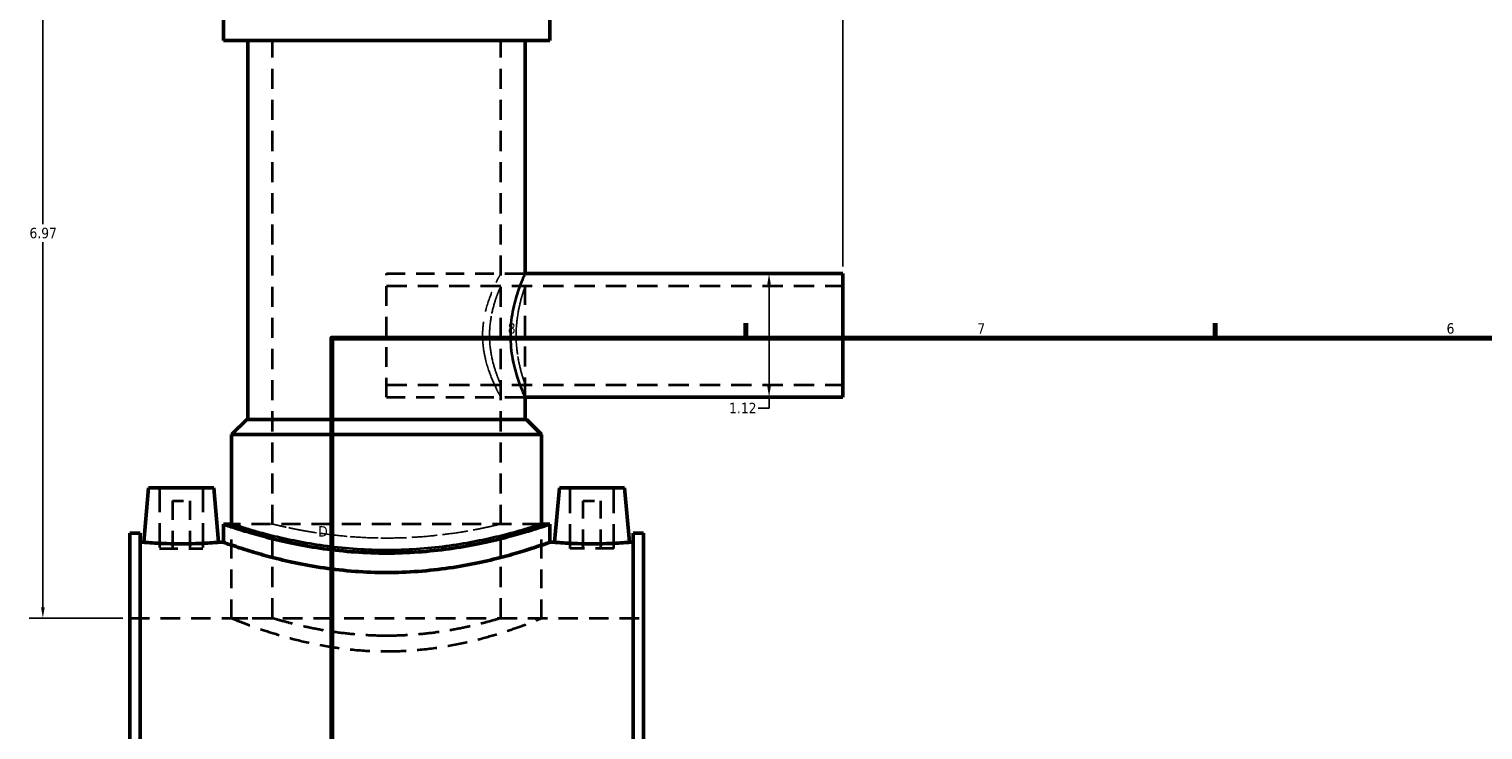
# Model space of a CAD drawing. Header units: inches. Extents: x -2.2 to 49.9, y -1.8 to 49.3.
# Tile 3 of 10: x -2.2 to 10.9, y 17.5 to 23.8. Entities that reach past the tile are written whole.
import ezdxf

# ---------------------------------------------------------------- set-up
doc = ezdxf.new("R2010")
doc.units = ezdxf.units.IN
doc.header["$MEASUREMENT"] = 0
doc.linetypes.add('DASHED', pattern=[0.2067, 0.1654, -0.0413])
for name, color, linetype, lineweight in [('Border (ANSI)', 7, 'Continuous', 70), ('Dimension (ANSI)', 7, 'Continuous', 25), ('Hidden (ANSI)', 7, 'DASHED', 35), ('Hidden Narrow (ANSI)', 7, 'DASHED', 25), ('Visible (ANSI)', 7, 'Continuous', 50), ('Visible Narrow (ANSI)', 7, 'Continuous', 35)]:
    doc.layers.add(name, color=color, linetype=linetype, lineweight=lineweight)
doc.styles.add('Note Text (ANSI)', font='tahoma.ttf')
doc.dimstyles.new('Default (ANSI)', dxfattribs={"dimtxt": 0.094488, "dimasz": 0.098425, "dimexe": 0.125, "dimexo": 0.0625, "dimgap": 0.031496, "dimtad": 0, "dimtih": 1, "dimtoh": 1, "dimrnd": 1e-08, "dimzin": 4, "dimdsep": 46, "dimtxsty": 'Note Text (ANSI)', "dimcen": 0.09, "dimdle": 0.393701, "dimclrd": 256, "dimclre": 256, "dimclrt": 5, "dimadec": 0, "dimazin": 1, "dimtfac": 1, "dimtofl": 0, "dimtmove": 0, "dimatfit": 3, "dimfxl": 1, "dimtolj": 1, "dimtzin": 4, "dimlwd": -1, "dimlwe": -1, "dimarcsym": 0})

# ---------------------------------------------------------------- blocks, each defined once
blk = doc.blocks.new('Borders Default Border')
at = {"layer": 'Border (ANSI)'}
for p, q in [((4.25, 21), (4.25, 21.134)), ((8.5, 21), (8.5, 21.134))]:
    blk.add_line(p, q, dxfattribs=at)
at = {"layer": 'Border (ANSI)', "flags": 128}
blk.add_lwpolyline([(0.5, 1), (0.5, 21), (33.5, 21), (33.5, 1), (0.5, 1)], dxfattribs=at)
at = {"layer": 'Border (ANSI)', "color": 5, "true_color": 0x0000ff, "char_height": 0.0945, "attachment_point": 7, "style": 'Note Text (ANSI)'}
for s, insert in [('8', (2.094, 21.038)), ('7', (6.346, 21.04)), ('6', (10.595, 21.038)), ('D', (0.378, 19.203))]:
    blk.add_mtext(s, dxfattribs=dict(at, insert=insert))
blk = doc.blocks.new('*D8')
at = {"layer": 'Defpoints', "color": 0, "transparency": 16777216}
for p in [(5.127, 25.911), (0.997, 25.434), (5.127, 21.584)]:
    blk.add_point(p, dxfattribs=at)
at = {"layer": 'Dimension (ANSI)', "transparency": 16777216}
for p, q in [((0.997, 25.497), (0.997, 26.036)), ((5.127, 21.647), (5.127, 26.036)), ((1.095, 25.911), (3.204, 25.911)), ((5.028, 25.911), (3.509, 25.911))]:
    blk.add_line(p, q, dxfattribs=at)
for points in [[(1.095, 25.927), (1.095, 25.894), (0.997, 25.911)], [(5.028, 25.927), (5.028, 25.894), (5.127, 25.911)]]:
    blk.add_solid(points, dxfattribs=at)
at = {"layer": 'Dimension (ANSI)', "color": 5, "transparency": 16777216, "insert": (3.236, 25.96), "char_height": 0.0945, "attachment_point": 1, "style": 'Note Text (ANSI)'}
blk.add_mtext('\\A1;4.13', dxfattribs=at)
blk = doc.blocks.new('*D9')
at = {"layer": 'Defpoints', "color": 0, "transparency": 16777216}
for p in [(4.214, 21.584), (4.214, 20.464), (4.46, 20.464)]:
    blk.add_point(p, dxfattribs=at)
at = {"layer": 'Dimension (ANSI)', "transparency": 16777216}
for p, q in [((4.46, 21.486), (4.46, 20.563)), ((4.46, 20.464), (4.46, 20.366)), ((4.46, 20.366), (4.361, 20.366))]:
    blk.add_line(p, q, dxfattribs=at)
for points in [[(4.444, 21.486), (4.476, 21.486), (4.46, 21.584)], [(4.444, 20.563), (4.476, 20.563), (4.46, 20.464)]]:
    blk.add_solid(points, dxfattribs=at)
at = {"layer": 'Dimension (ANSI)', "color": 5, "transparency": 16777216, "insert": (4.098, 20.414), "char_height": 0.0945, "attachment_point": 1, "style": 'Note Text (ANSI)'}
blk.add_mtext('\\A1;1.12', dxfattribs=at)
blk = doc.blocks.new('*D10')
at = {"layer": 'Defpoints', "color": 0, "transparency": 16777216}
for p in [(-2.116, 25.434), (0.473, 25.434), (-1.328, 18.464)]:
    blk.add_point(p, dxfattribs=at)
at = {"layer": 'Dimension (ANSI)', "transparency": 16777216}
for p, q in [((0.41, 25.434), (-2.241, 25.434)), ((-2.116, 25.336), (-2.116, 22.03)), ((-2.116, 18.563), (-2.116, 21.869)), ((-1.391, 18.464), (-2.241, 18.464))]:
    blk.add_line(p, q, dxfattribs=at)
for points in [[(-2.132, 25.336), (-2.099, 25.336), (-2.116, 25.434)], [(-2.132, 18.563), (-2.099, 18.563), (-2.116, 18.464)]]:
    blk.add_solid(points, dxfattribs=at)
at = {"layer": 'Dimension (ANSI)', "color": 5, "transparency": 16777216, "insert": (-2.237, 21.998), "char_height": 0.0945, "attachment_point": 1, "style": 'Note Text (ANSI)'}
blk.add_mtext('\\A1;6.97', dxfattribs=at)

msp = doc.modelspace()

# ---------------------------------------------------------------- linework, layer by layer
at = {"layer": 'Hidden (ANSI)', "ltscale": 1.099577}
for p, q in [((-0.0371, 18.4642), (-0.0371, 23.6917)), ((2.0308, 18.4642), (2.0308, 23.6917))]:
    msp.add_line(p, q, dxfattribs=at)
at = {"layer": 'Hidden (ANSI)', "ltscale": 1.063991}
msp.add_line((0.9968, 20.4642), (0.9968, 21.5843), dxfattribs=at)
at = {"layer": 'Hidden (ANSI)', "ltscale": 1.012342}
for p, q in [((0.9968, 21.5843), (2.2523, 21.5843)), ((0.9968, 20.4642), (2.2523, 20.4642))]:
    msp.add_line(p, q, dxfattribs=at)
at = {"layer": 'Hidden (ANSI)', "ltscale": 1.110036}
for p, q in [((0.9968, 21.4723), (5.1268, 21.4723)), ((0.9968, 20.5762), (5.1268, 20.5762))]:
    msp.add_line(p, q, dxfattribs=at)
at = {"layer": 'Hidden (ANSI)', "ltscale": 1.083772}
msp.add_line((2.2523, 20.4642), (2.2523, 21.5843), dxfattribs=at)
at = {"layer": 'Hidden (ANSI)', "ltscale": 1.333288}
for p, q in [((-1.06, 19.6453), (-1.06, 19.0942)), ((-0.6663, 19.6453), (-0.6663, 19.0942)), ((2.66, 19.0942), (2.66, 19.6453)), ((3.0537, 19.0942), (3.0537, 19.6453))]:
    msp.add_line(p, q, dxfattribs=at)
at = {"layer": 'Hidden (ANSI)', "ltscale": 0.471064}
for p, q in [((-0.9419, 19.5272), (-0.7844, 19.5272)), ((2.7781, 19.5272), (2.9356, 19.5272))]:
    msp.add_line(p, q, dxfattribs=at)
at = {"layer": 'Hidden (ANSI)', "ltscale": 1.047583}
for p, q in [((-0.9419, 19.5272), (-0.9419, 19.0942)), ((-0.7844, 19.5272), (-0.7844, 19.0942)), ((2.7781, 19.0942), (2.7781, 19.5272)), ((2.9356, 19.0942), (2.9356, 19.5272))]:
    msp.add_line(p, q, dxfattribs=at)
at = {"layer": 'Hidden (ANSI)', "ltscale": 1.044407}
msp.add_line((2.4, 19.3161), (-0.4064, 19.3161), dxfattribs=at)
at = {"layer": 'Hidden (ANSI)', "ltscale": 1.030346}
for p, q in [((-0.4064, 18.4642), (-0.4064, 19.3161)), ((2.4, 18.4642), (2.4, 19.3161))]:
    msp.add_line(p, q, dxfattribs=at)
at = {"layer": 'Hidden (ANSI)', "ltscale": 0.997297}
for p, q in [((-1.06, 19.0942), (-0.6663, 19.0942)), ((3.0537, 19.0942), (2.66, 19.0942))]:
    msp.add_line(p, q, dxfattribs=at)
at = {"layer": 'Hidden (ANSI)', "ltscale": 1.071256}
msp.add_line((-1.3282, 18.4642), (3.3218, 18.4642), dxfattribs=at)
at = {"layer": 'Hidden (ANSI)', "ltscale": 0.893243}
for p, q in [((-0.4064, 18.4642), (-0.0371, 18.4642)), ((2.0308, 18.4642), (2.4, 18.4642))]:
    msp.add_line(p, q, dxfattribs=at)
at = {"layer": 'Hidden (ANSI)', "ltscale": 1.078405}
for points, knots in [([(-0.4064, 18.4642), (-0.4064, 18.4642), (-0.3977, 18.4607), (-0.3617, 18.4462), (-0.3343, 18.4353), (-0.2624, 18.4078), (-0.2178, 18.3913), (-0.1151, 18.3555), (-0.0571, 18.3364), (0.0664, 18.2992), (0.1361, 18.2797), (0.2883, 18.2428), (0.3707, 18.2253), (0.5432, 18.1961), (0.6334, 18.1842), (0.8156, 18.1685), (0.9075, 18.1646), (0.9968, 18.1646)], [16.3203445, 16.3203445, 16.3203445, 16.3203445, 16.9999817, 16.9999817, 17.679619, 17.679619, 18.3592563, 18.3592563, 19.0388936, 19.0388936, 19.719285, 19.719285, 20.3996764, 20.3996764, 21.0800679, 21.0800679, 21.7604593, 21.7604593, 21.7604593, 21.7604593]), ([(0.9968, 18.1646), (1.0861, 18.1646), (1.1781, 18.1685), (1.3602, 18.1842), (1.4505, 18.1961), (1.6229, 18.2253), (1.7054, 18.2428), (1.8575, 18.2797), (1.9273, 18.2992), (2.0507, 18.3364), (2.1088, 18.3555), (2.2115, 18.3913), (2.2561, 18.4078), (2.328, 18.4353), (2.3554, 18.4462), (2.3914, 18.4607), (2.4, 18.4642), (2.4, 18.4642)], [0, 0, 0, 0, 0.6803914, 0.6803914, 1.3607829, 1.3607829, 2.0411743, 2.0411743, 2.7215657, 2.7215657, 3.401203, 3.401203, 4.0808403, 4.0808403, 4.7604776, 4.7604776, 5.4401148, 5.4401148, 5.4401148, 5.4401148])]:
    msp.add_open_spline(points, degree=3, knots=knots, dxfattribs=at)
at = {"layer": 'Hidden (ANSI)', "ltscale": 1.129104}
for points, knots in [([(0.9968, 18.3049), (0.9315, 18.3049), (0.864, 18.3069), (0.7301, 18.3151), (0.6637, 18.3212), (0.5364, 18.3365), (0.4755, 18.3457), (0.363, 18.3652), (0.3114, 18.3756), (0.2201, 18.3955), (0.1771, 18.4057), (0.1014, 18.4249), (0.0685, 18.4338), (0.0156, 18.4486), (-0.0045, 18.4545), (-0.0308, 18.4623), (-0.0371, 18.4642), (-0.0371, 18.4642)], [0, 0, 0, 0, 0.498058, 0.498058, 0.996116, 0.996116, 1.494174, 1.494174, 1.9922321, 1.9922321, 2.4901396, 2.4901396, 2.9880472, 2.9880472, 3.4859547, 3.4859547, 3.9838623, 3.9838623, 3.9838623, 3.9838623]), ([(2.0308, 18.4642), (2.0308, 18.4642), (2.0245, 18.4623), (1.9981, 18.4545), (1.9781, 18.4486), (1.9252, 18.4338), (1.8923, 18.4249), (1.8165, 18.4057), (1.7736, 18.3955), (1.6823, 18.3756), (1.6306, 18.3652), (1.5181, 18.3457), (1.4572, 18.3365), (1.33, 18.3212), (1.2636, 18.3151), (1.1296, 18.3069), (1.0622, 18.3049), (0.9968, 18.3049)], [11.9515869, 11.9515869, 11.9515869, 11.9515869, 12.4494945, 12.4494945, 12.947402, 12.947402, 13.4453096, 13.4453096, 13.9432172, 13.9432172, 14.4412752, 14.4412752, 14.9393332, 14.9393332, 15.4373912, 15.4373912, 15.9354492, 15.9354492, 15.9354492, 15.9354492])]:
    msp.add_open_spline(points, degree=3, knots=knots, dxfattribs=at)
at = {"layer": 'Hidden Narrow (ANSI)', "ltscale": 1.086592}
msp.add_open_spline([(1.866, 21.0242), (1.866, 21.0603), (1.8683, 21.0973), (1.8774, 21.1703), (1.8842, 21.2063), (1.9091, 21.3093), (1.9316, 21.3713), (1.9722, 21.469), (1.9931, 21.5119), (2.0152, 21.5552), (2.0211, 21.5662), (2.0289, 21.5808), (2.0308, 21.5843), (2.0308, 21.5843), (2.0289, 21.5808), (2.0211, 21.5662), (2.0152, 21.5552), (1.9931, 21.5119), (1.9722, 21.469), (1.9316, 21.3713), (1.9091, 21.3093), (1.8842, 21.2063), (1.8774, 21.1703), (1.8683, 21.0973), (1.866, 21.0603), (1.866, 20.9881), (1.8683, 20.9511), (1.8774, 20.8781), (1.8842, 20.8421), (1.9091, 20.7391), (1.9316, 20.6772), (1.9722, 20.5794), (1.9931, 20.5365), (2.0152, 20.4933), (2.0211, 20.4823), (2.0289, 20.4677), (2.0308, 20.4642), (2.0308, 20.4642), (2.0289, 20.4677), (2.0211, 20.4823), (2.0152, 20.4933), (1.9931, 20.5365), (1.9722, 20.5794), (1.9316, 20.6772), (1.9091, 20.7391), (1.8842, 20.8421), (1.8774, 20.8781), (1.8683, 20.9511), (1.866, 20.9881), (1.866, 21.0242)], degree=3, knots=[0, 0, 0, 0, 0.2750696, 0.2750696, 0.5501392, 0.5501392, 1.1002784, 1.1002784, 1.6482452, 1.6482452, 1.9222286, 1.9222286, 2.1962119, 2.1962119, 2.4701953, 2.4701953, 2.7441787, 2.7441787, 3.2921455, 3.2921455, 3.8422847, 3.8422847, 4.1173543, 4.1173543, 4.3924239, 4.3924239, 4.6674935, 4.6674935, 4.9425631, 4.9425631, 5.4927023, 5.4927023, 6.0406691, 6.0406691, 6.3146524, 6.3146524, 6.5886358, 6.5886358, 6.8626192, 6.8626192, 7.1366026, 7.1366026, 7.6845694, 7.6845694, 8.2347086, 8.2347086, 8.5097782, 8.5097782, 8.7848478, 8.7848478, 8.7848478, 8.7848478], dxfattribs=at)
at = {"layer": 'Hidden Narrow (ANSI)', "ltscale": 1.060929}
msp.add_open_spline([(1.9287, 21.0242), (1.9287, 20.9671), (1.9345, 20.9068), (1.9545, 20.7967), (1.9684, 20.7468), (1.9937, 20.6681), (2.007, 20.6337), (2.0256, 20.5878), (2.0308, 20.5762), (2.0308, 20.5762), (2.0256, 20.5878), (2.007, 20.6337), (1.9937, 20.6681), (1.9684, 20.7468), (1.9545, 20.7967), (1.9345, 20.9068), (1.9287, 20.9671), (1.9287, 21.0814), (1.9345, 21.1417), (1.9545, 21.2518), (1.9684, 21.3016), (1.9937, 21.3804), (2.007, 21.4147), (2.0256, 21.4607), (2.0308, 21.4723), (2.0308, 21.4723), (2.0256, 21.4607), (2.007, 21.4147), (1.9937, 21.3804), (1.9684, 21.3016), (1.9545, 21.2518), (1.9345, 21.1417), (1.9287, 21.0814), (1.9287, 21.0242)], degree=3, knots=[0, 0, 0, 0, 0.435328, 0.435328, 0.8706561, 0.8706561, 1.3053594, 1.3053594, 1.7400626, 1.7400626, 2.1747659, 2.1747659, 2.6094692, 2.6094692, 3.0447973, 3.0447973, 3.4801253, 3.4801253, 3.9154533, 3.9154533, 4.3507814, 4.3507814, 4.7854847, 4.7854847, 5.2201879, 5.2201879, 5.6548912, 5.6548912, 6.0895945, 6.0895945, 6.5249225, 6.5249225, 6.9602506, 6.9602506, 6.9602506, 6.9602506], dxfattribs=at)
at = {"layer": 'Hidden Narrow (ANSI)', "ltscale": 1.078504}
for points, knots in [([(2.2523, 21.5843), (2.2523, 21.5843), (2.2508, 21.5808), (2.2444, 21.5664), (2.2397, 21.5554), (2.2217, 21.5123), (2.2046, 21.4694), (2.1719, 21.371), (2.154, 21.3087), (2.1345, 21.2055), (2.1293, 21.1695), (2.1223, 21.0967), (2.1205, 21.06), (2.1205, 21.0242)], [6.5315708, 6.5315708, 6.5315708, 6.5315708, 6.8034974, 6.8034974, 7.075424, 7.075424, 7.6192772, 7.6192772, 8.1640191, 8.1640191, 8.4363901, 8.4363901, 8.708761, 8.708761, 8.708761, 8.708761]), ([(2.1205, 21.0242), (2.1205, 20.9885), (2.1223, 20.9517), (2.1293, 20.8789), (2.1345, 20.8429), (2.154, 20.7397), (2.1719, 20.6774), (2.2046, 20.5791), (2.2217, 20.5361), (2.2397, 20.493), (2.2444, 20.4821), (2.2508, 20.4677), (2.2523, 20.4642), (2.2523, 20.4642)], [0, 0, 0, 0, 0.2723709, 0.2723709, 0.5447419, 0.5447419, 1.0894838, 1.0894838, 1.633337, 1.633337, 1.9052636, 1.9052636, 2.1771903, 2.1771903, 2.1771903, 2.1771903])]:
    msp.add_open_spline(points, degree=3, knots=knots, dxfattribs=at)
at = {"layer": 'Hidden Narrow (ANSI)', "ltscale": 1.056319}
msp.add_open_spline([(2.1697, 21.0242), (2.1697, 21.0811), (2.1742, 21.1413), (2.1902, 21.2515), (2.2014, 21.3015), (2.222, 21.3805), (2.2329, 21.4149), (2.2481, 21.4608), (2.2523, 21.4723), (2.2523, 21.4723), (2.2481, 21.4608), (2.2329, 21.4149), (2.222, 21.3805), (2.2014, 21.3015), (2.1902, 21.2515), (2.1742, 21.1413), (2.1697, 21.0811), (2.1697, 20.9674), (2.1742, 20.9072), (2.1902, 20.797), (2.2014, 20.7469), (2.222, 20.6679), (2.2329, 20.6335), (2.2481, 20.5877), (2.2523, 20.5762), (2.2523, 20.5762), (2.2481, 20.5877), (2.2329, 20.6335), (2.222, 20.6679), (2.2014, 20.7469), (2.1902, 20.797), (2.1742, 20.9072), (2.1697, 20.9674), (2.1697, 21.0242)], degree=3, knots=[0, 0, 0, 0, 0.4329654, 0.4329654, 0.8659308, 0.8659308, 1.298628, 1.298628, 1.7313252, 1.7313252, 2.1640225, 2.1640225, 2.5967197, 2.5967197, 3.0296851, 3.0296851, 3.4626505, 3.4626505, 3.8956159, 3.8956159, 4.3285813, 4.3285813, 4.7612785, 4.7612785, 5.1939757, 5.1939757, 5.626673, 5.626673, 6.0593702, 6.0593702, 6.4923356, 6.4923356, 6.925301, 6.925301, 6.925301, 6.925301], dxfattribs=at)
at = {"layer": 'Hidden Narrow (ANSI)', "ltscale": 1.073859}
for points, knots in [([(-0.4064, 19.3161), (-0.4064, 19.3161), (-0.3978, 19.3133), (-0.362, 19.3018), (-0.3347, 19.2931), (-0.2629, 19.2712), (-0.2183, 19.258), (-0.1155, 19.2296), (-0.0573, 19.2144), (0.0665, 19.185), (0.1365, 19.1696), (0.2891, 19.1406), (0.3717, 19.127), (0.5443, 19.1043), (0.6345, 19.0951), (0.8164, 19.083), (0.908, 19.08), (0.9968, 19.08)], [16.24106, 16.24106, 16.24106, 16.24106, 16.9176254, 16.9176254, 17.5941909, 17.5941909, 18.2707564, 18.2707564, 18.9473218, 18.9473218, 19.624178, 19.624178, 20.3010342, 20.3010342, 20.9778904, 20.9778904, 21.6547466, 21.6547466, 21.6547466, 21.6547466]), ([(0.9968, 19.08), (1.0857, 19.08), (1.1773, 19.083), (1.3591, 19.0951), (1.4493, 19.1043), (1.622, 19.127), (1.7045, 19.1406), (1.8571, 19.1696), (1.9271, 19.185), (2.051, 19.2144), (2.1092, 19.2296), (2.212, 19.258), (2.2566, 19.2712), (2.3284, 19.2931), (2.3556, 19.3018), (2.3915, 19.3133), (2.4, 19.3161), (2.4, 19.3161)], [0, 0, 0, 0, 0.6768562, 0.6768562, 1.3537124, 1.3537124, 2.0305686, 2.0305686, 2.7074248, 2.7074248, 3.3839902, 3.3839902, 4.0605557, 4.0605557, 4.7371212, 4.7371212, 5.4136867, 5.4136867, 5.4136867, 5.4136867])]:
    msp.add_open_spline(points, degree=3, knots=knots, dxfattribs=at)
at = {"layer": 'Hidden Narrow (ANSI)', "ltscale": 1.087814}
msp.add_open_spline([(0.9968, 19.1896), (0.9316, 19.1896), (0.8643, 19.1911), (0.7305, 19.1975), (0.6641, 19.2024), (0.5368, 19.2144), (0.4758, 19.2217), (0.3632, 19.2372), (0.3115, 19.2454), (0.22, 19.2612), (0.177, 19.2694), (0.1012, 19.2847), (0.0683, 19.2918), (0.0155, 19.3037), (-0.0046, 19.3084), (-0.0309, 19.3146), (-0.0371, 19.3161), (-0.0371, 19.3161), (-0.0309, 19.3146), (-0.0046, 19.3084), (0.0155, 19.3037), (0.0683, 19.2918), (0.1012, 19.2847), (0.177, 19.2694), (0.22, 19.2612), (0.3115, 19.2454), (0.3632, 19.2372), (0.4758, 19.2217), (0.5368, 19.2144), (0.6641, 19.2024), (0.7305, 19.1975), (0.8643, 19.1911), (0.9316, 19.1896), (1.062, 19.1896), (1.1294, 19.1911), (1.2631, 19.1975), (1.3296, 19.2024), (1.4569, 19.2144), (1.5178, 19.2217), (1.6305, 19.2372), (1.6822, 19.2454), (1.7737, 19.2612), (1.8167, 19.2694), (1.8925, 19.2847), (1.9254, 19.2918), (1.9782, 19.3037), (1.9982, 19.3084), (2.0245, 19.3146), (2.0308, 19.3161), (2.0308, 19.3161), (2.0245, 19.3146), (1.9982, 19.3084), (1.9782, 19.3037), (1.9254, 19.2918), (1.8925, 19.2847), (1.8167, 19.2694), (1.7737, 19.2612), (1.6822, 19.2454), (1.6305, 19.2372), (1.5178, 19.2217), (1.4569, 19.2144), (1.3296, 19.2024), (1.2631, 19.1975), (1.1294, 19.1911), (1.062, 19.1896), (0.9968, 19.1896)], degree=3, knots=[0, 0, 0, 0, 0.4967779, 0.4967779, 0.9935557, 0.9935557, 1.4903336, 1.4903336, 1.9871114, 1.9871114, 2.4838294, 2.4838294, 2.9805473, 2.9805473, 3.4772653, 3.4772653, 3.9739832, 3.9739832, 4.4707011, 4.4707011, 4.9674191, 4.9674191, 5.464137, 5.464137, 5.960855, 5.960855, 6.4576328, 6.4576328, 6.9544107, 6.9544107, 7.4511885, 7.4511885, 7.9479664, 7.9479664, 8.4447442, 8.4447442, 8.9415221, 8.9415221, 9.4383, 9.4383, 9.9350778, 9.9350778, 10.4317958, 10.4317958, 10.9285137, 10.9285137, 11.4252316, 11.4252316, 11.9219496, 11.9219496, 12.4186675, 12.4186675, 12.9153855, 12.9153855, 13.4121034, 13.4121034, 13.9088213, 13.9088213, 14.4055992, 14.4055992, 14.9023771, 14.9023771, 15.3991549, 15.3991549, 15.8959328, 15.8959328, 15.8959328, 15.8959328], dxfattribs=at)
at = {"layer": 'Visible (ANSI)'}
for p, q in [((-0.4802, 23.6917), (-0.4802, 23.9008)), ((2.4739, 23.6917), (2.4739, 23.9008)), ((2.4739, 23.6917), (-0.4802, 23.6917)), ((-0.2587, 20.2642), (-0.2587, 23.6917)), ((2.2523, 21.5843), (2.2523, 23.6917)), ((2.2523, 21.5843), (5.1268, 21.5843)), ((5.1268, 20.4642), (5.1268, 21.5843)), ((2.2523, 20.2642), (2.2523, 20.4642)), ((2.2523, 20.4642), (5.1268, 20.4642)), ((-0.269, 20.2642), (-0.4064, 20.1268)), ((-0.269, 20.2642), (2.2626, 20.2642)), ((2.2626, 20.2642), (2.4, 20.1268)), ((2.4, 20.1268), (-0.4064, 20.1268)), ((-0.4064, 19.3161), (-0.4064, 20.1268)), ((2.4, 19.3161), (2.4, 20.1268)), ((-1.1584, 19.6453), (-1.2017, 19.1512)), ((-1.1584, 19.6453), (-0.5679, 19.6453)), ((-0.5679, 19.6453), (-0.5247, 19.1512)), ((2.5616, 19.6453), (2.5183, 19.1512)), ((3.1521, 19.6453), (2.5616, 19.6453)), ((3.1521, 19.6453), (3.1953, 19.1512)), ((-1.3282, 15.888), (-1.3282, 19.2337)), ((-1.2352, 19.2337), (-1.3282, 19.2337)), ((-1.2352, 19.2337), (-1.2352, 15.888)), ((-0.4802, 19.3161), (-0.4802, 19.1512)), ((-0.4064, 19.3161), (-0.4802, 19.3161)), ((2.4739, 19.3161), (2.4, 19.3161)), ((2.4739, 19.3161), (2.4739, 19.1512)), ((3.2288, 19.2337), (3.2288, 15.888)), ((3.3218, 19.2337), (3.2288, 19.2337)), ((3.3218, 15.888), (3.3218, 19.2337)), ((-1.2352, 19.1512), (-1.2017, 19.1512)), ((-0.5247, 19.1512), (-0.4802, 19.1512)), ((2.4739, 19.1512), (2.5183, 19.1512)), ((3.1953, 19.1512), (3.2288, 19.1512))]:
    msp.add_line(p, q, dxfattribs=at)
for points, knots in [([(0.9968, 19.0536), (0.9032, 19.0536), (0.8067, 19.057), (0.6153, 19.0705), (0.5203, 19.0807), (0.3386, 19.1061), (0.2517, 19.1213), (0.0912, 19.1535), (0.0175, 19.1706), (-0.1127, 19.2033), (-0.174, 19.2202), (-0.2822, 19.2517), (-0.3291, 19.2663), (-0.4047, 19.2905), (-0.4334, 19.3002), (-0.4712, 19.313), (-0.4802, 19.3161), (-0.4802, 19.3161)], [0, 0, 0, 0, 0.7131734, 0.7131734, 1.4263468, 1.4263468, 2.1395202, 2.1395202, 2.8526936, 2.8526936, 3.5654864, 3.5654864, 4.2782793, 4.2782793, 4.9910722, 4.9910722, 5.703865, 5.703865, 5.703865, 5.703865]), ([(2.4739, 19.3161), (2.4739, 19.3161), (2.4649, 19.313), (2.4271, 19.3002), (2.3984, 19.2905), (2.3228, 19.2663), (2.2758, 19.2517), (2.1676, 19.2202), (2.1064, 19.2033), (1.9761, 19.1706), (1.9025, 19.1535), (1.742, 19.1213), (1.6551, 19.1061), (1.4734, 19.0807), (1.3784, 19.0705), (1.1869, 19.057), (1.0904, 19.0536), (0.9968, 19.0536)], [-5.703865, -5.703865, -5.703865, -5.703865, -4.9910722, -4.9910722, -4.2782793, -4.2782793, -3.5654864, -3.5654864, -2.8526936, -2.8526936, -2.1395202, -2.1395202, -1.4263468, -1.4263468, -0.7131734, -0.7131734, 0, 0, 0, 0]), ([(-0.5247, 19.1512), (-0.5247, 19.1512), (-0.5331, 19.1505), (-0.5676, 19.1479), (-0.5936, 19.146), (-0.6536, 19.1425), (-0.6916, 19.1406), (-0.7751, 19.138), (-0.8205, 19.1372), (-0.9058, 19.1372), (-0.9512, 19.138), (-1.0347, 19.1406), (-1.0728, 19.1425), (-1.1328, 19.146), (-1.1588, 19.1479), (-1.1932, 19.1505), (-1.2017, 19.1512), (-1.2017, 19.1512)], [1.29848, 1.29848, 1.29848, 1.29848, 1.6229653, 1.6229653, 1.9474506, 1.9474506, 2.2722053, 2.2722053, 2.59696, 2.59696, 2.9217148, 2.9217148, 3.2464695, 3.2464695, 3.5709548, 3.5709548, 3.8954401, 3.8954401, 3.8954401, 3.8954401]), ([(2.4739, 19.1512), (2.4739, 19.1512), (2.4649, 19.148), (2.4271, 19.1347), (2.3983, 19.1246), (2.3227, 19.0993), (2.2757, 19.0841), (2.1676, 19.0513), (2.1064, 19.0338), (1.9761, 18.9997), (1.9026, 18.9819), (1.7421, 18.9482), (1.6552, 18.9324), (1.4736, 18.9059), (1.3786, 18.8952), (1.1871, 18.881), (1.0905, 18.8775), (0.9032, 18.8775), (0.8066, 18.881), (0.6151, 18.8952), (0.5201, 18.9059), (0.3384, 18.9324), (0.2516, 18.9482), (0.0911, 18.9819), (0.0175, 18.9997), (-0.1127, 19.0338), (-0.1739, 19.0513), (-0.2821, 19.0841), (-0.329, 19.0993), (-0.4047, 19.1246), (-0.4334, 19.1347), (-0.4712, 19.148), (-0.4802, 19.1512), (-0.4802, 19.1512)], [5.7083082, 5.7083082, 5.7083082, 5.7083082, 6.4216217, 6.4216217, 7.1349352, 7.1349352, 7.8482488, 7.8482488, 8.5615623, 8.5615623, 9.2753258, 9.2753258, 9.9890893, 9.9890893, 10.7028528, 10.7028528, 11.4166163, 11.4166163, 12.1303798, 12.1303798, 12.8441433, 12.8441433, 13.5579069, 13.5579069, 14.2716704, 14.2716704, 14.9849839, 14.9849839, 15.6982974, 15.6982974, 16.411611, 16.411611, 17.1249245, 17.1249245, 17.1249245, 17.1249245]), ([(3.1953, 19.1512), (3.1953, 19.1512), (3.1869, 19.1505), (3.1524, 19.1479), (3.1264, 19.146), (3.0664, 19.1425), (3.0284, 19.1406), (2.9449, 19.138), (2.8995, 19.1372), (2.8568, 19.1372), (2.8142, 19.1372), (2.7688, 19.138), (2.6853, 19.1406), (2.6472, 19.1425), (2.5872, 19.146), (2.5612, 19.1479), (2.5268, 19.1505), (2.5183, 19.1512), (2.5183, 19.1512)], [3.8954401, 3.8954401, 3.8954401, 3.8954401, 4.2199253, 4.2199253, 4.5444106, 4.5444106, 4.8691653, 4.8691653, 5.1939201, 5.1939201, 5.1939201, 5.5186748, 5.5186748, 5.8434296, 5.8434296, 6.1679148, 6.1679148, 6.4924001, 6.4924001, 6.4924001, 6.4924001])]:
    msp.add_open_spline(points, degree=3, knots=knots, dxfattribs=at)
at = {"layer": 'Visible Narrow (ANSI)'}
for points, knots in [([(2.2523, 20.4642), (2.2523, 20.4642), (2.2508, 20.4677), (2.2444, 20.4821), (2.2397, 20.493), (2.2217, 20.5361), (2.2046, 20.5791), (2.1719, 20.6774), (2.154, 20.7397), (2.1345, 20.8429), (2.1293, 20.8789), (2.1223, 20.9517), (2.1205, 20.9885), (2.1205, 21.06), (2.1223, 21.0967), (2.1293, 21.1695), (2.1345, 21.2055), (2.154, 21.3087), (2.1719, 21.371), (2.2046, 21.4694), (2.2217, 21.5123), (2.2397, 21.5554), (2.2444, 21.5664), (2.2508, 21.5808), (2.2523, 21.5843), (2.2523, 21.5843)], [2.1771903, 2.1771903, 2.1771903, 2.1771903, 2.4491169, 2.4491169, 2.7210435, 2.7210435, 3.2648967, 3.2648967, 3.8096386, 3.8096386, 4.0820096, 4.0820096, 4.3543805, 4.3543805, 4.6267514, 4.6267514, 4.8991224, 4.8991224, 5.4438643, 5.4438643, 5.9877175, 5.9877175, 6.2596441, 6.2596441, 6.5315708, 6.5315708, 6.5315708, 6.5315708]), ([(2.4, 19.3161), (2.4, 19.3161), (2.3915, 19.3133), (2.3556, 19.3018), (2.3284, 19.2931), (2.2566, 19.2712), (2.212, 19.258), (2.1092, 19.2296), (2.051, 19.2144), (1.9271, 19.185), (1.8571, 19.1696), (1.7045, 19.1406), (1.622, 19.127), (1.4493, 19.1043), (1.3591, 19.0951), (1.1773, 19.083), (1.0857, 19.08), (0.908, 19.08), (0.8164, 19.083), (0.6345, 19.0951), (0.5443, 19.1043), (0.3717, 19.127), (0.2891, 19.1406), (0.1365, 19.1696), (0.0665, 19.185), (-0.0573, 19.2144), (-0.1155, 19.2296), (-0.2183, 19.258), (-0.2629, 19.2712), (-0.3347, 19.2931), (-0.362, 19.3018), (-0.3978, 19.3133), (-0.4064, 19.3161), (-0.4064, 19.3161)], [5.4136867, 5.4136867, 5.4136867, 5.4136867, 6.0902521, 6.0902521, 6.7668176, 6.7668176, 7.4433831, 7.4433831, 8.1199485, 8.1199485, 8.7968047, 8.7968047, 9.4736609, 9.4736609, 10.1505171, 10.1505171, 10.8273733, 10.8273733, 11.5042295, 11.5042295, 12.1810857, 12.1810857, 12.8579419, 12.8579419, 13.5347981, 13.5347981, 14.2113635, 14.2113635, 14.887929, 14.887929, 15.5644945, 15.5644945, 16.24106, 16.24106, 16.24106, 16.24106])]:
    msp.add_open_spline(points, degree=3, knots=knots, dxfattribs=at)

# ---------------------------------------------------------------- block references
msp.add_blockref('Borders Default Border', (0, 0))

# ---------------------------------------------------------------- dimensions: what is measured, and where the dimension line sits
at = {"layer": 'Dimension (ANSI)'}
for base, p1, p2, angle, override, picture, middle in [((5.1268, 25.9106), (0.9968, 25.4342), (5.1268, 21.5843), 180, {"dimgap": 0.031496, "dimtih": 0, "dimtoh": 0, "dimdec": 2, "dimtol": 0, "dimlim": 0, "dimtp": 0, "dimtm": 0, "dimtdec": 2, "dimatfit": 1}, '*D8', (3.3568, 25.9106)), ((-2.1156, 25.4342), (-1.3282, 18.4642), (0.4727, 25.4342), 270, {"dimgap": 0.031496, "dimdec": 2, "dimtol": 0, "dimlim": 0, "dimtp": 0, "dimtm": 0, "dimtdec": 2, "dimatfit": 1}, '*D10', (-2.1156, 21.9492)), ((4.4599, 20.4642), (4.2139, 21.5843), (4.2139, 20.4642), 270, {"dimgap": 0.031496, "dimdec": 2, "dimse1": 1, "dimse2": 1, "dimtol": 0, "dimlim": 0, "dimtp": 0, "dimtm": 0, "dimtdec": 2, "dimatfit": 2}, '*D9', (4.2139, 20.3658))]:
    dim = msp.add_linear_dim(base=base, p1=p1, p2=p2, angle=angle, dimstyle='Default (ANSI)', override=override, dxfattribs=at)
    dim.commit()
    dim.dimension.update_dxf_attribs({"geometry": picture, "text_midpoint": middle, "dimtype": 160})

doc.saveas('drawing.dxf')
